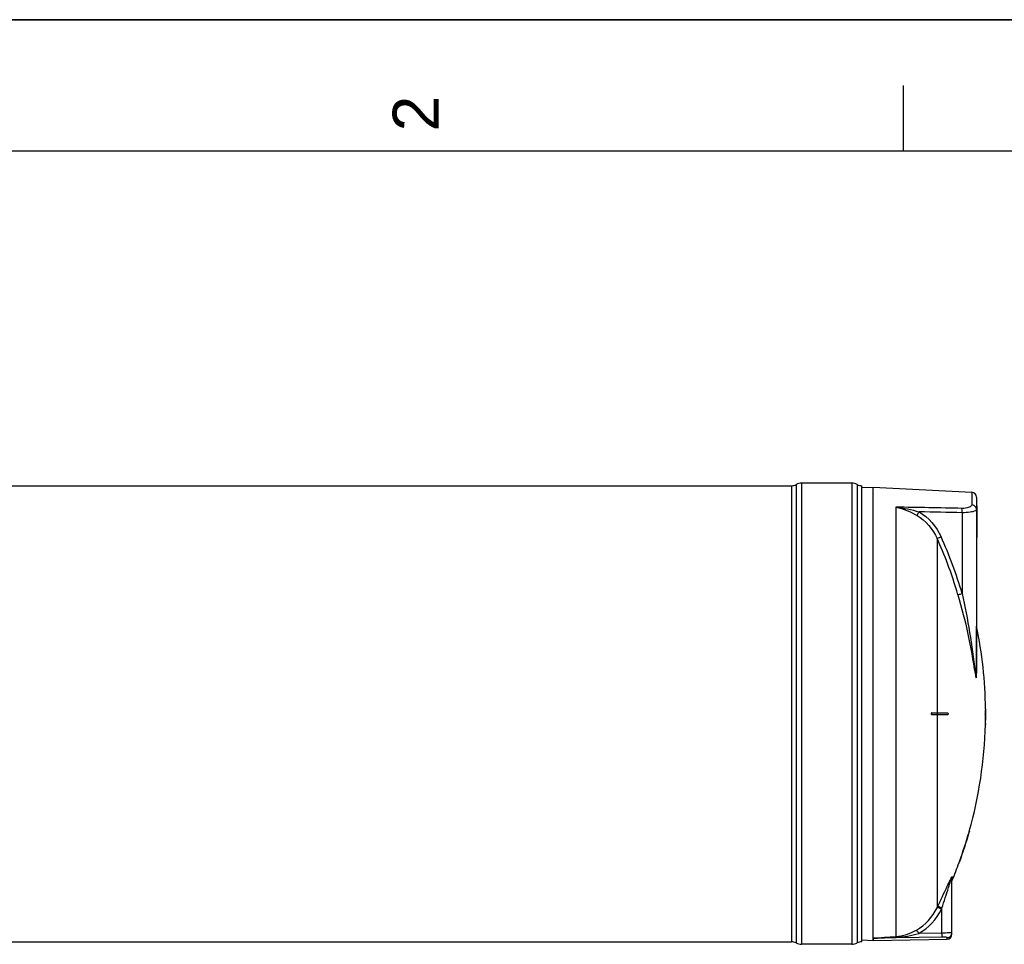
# Model space of a CAD drawing. Header units: millimetres. Extents: x 0 to 297, y 0 to 210.
# Tile 19 of 32: x 155 to 230, y 140 to 210. Entities that reach past the tile are written whole.
import ezdxf

# ---------------------------------------------------------------- set-up
doc = ezdxf.new("R2010")
doc.units = ezdxf.units.MM
doc.header["$LTSCALE"] = 16.335
doc.layers.get('0').update_dxf_attribs({"linetype": 'CONTINUOUS'})
doc.layers.add('08_SURFACES', color=7, linetype='CONTINUOUS')
doc.styles.add('TEXTSTYLE_2', font='arial.ttf')

# ---------------------------------------------------------------- blocks, each defined once
blk = doc.blocks.new('MARGEA4_BL0', base_point=(148.514, 105.014))
at = {"color": 7, "linetype": 'Continuous'}
for p, q in [((297.014, 210.014), (0.014, 210.014)), ((222.764, 205.014), (222.764, 200.014)), ((287.014, 200.014), (10.014, 200.014))]:
    blk.add_line(p, q, dxfattribs=at)
at = {"color": 2, "linetype": 'Continuous', "style": 'TEXTSTYLE_2', "oblique": 0.00002}
blk.add_text('2', height=3.5, rotation=90, dxfattribs=at).set_placement((187.389, 201.514))

msp = doc.modelspace()

# ---------------------------------------------------------------- linework, layer by layer
at = {"color": 7, "linetype": 'Continuous'}
for p, q in [((0, 210), (297, 210)), ((218.863, 174.743), (215.016, 174.743)), ((47.098, 174.555), (214.266, 174.555)), ((219.613, 139.845), (219.613, 174.555)), ((219.616, 174.406), (220.468, 174.45)), ((220.468, 174.45), (227.988, 174.056)), ((220.468, 140.114), (220.468, 174.45)), ((228.343, 173.682), (228.343, 160.298)), ((228.343, 173.025), (228.373, 173.025)), ((228.373, 173.025), (228.373, 170.625)), ((228.343, 170.625), (228.373, 170.625)), ((226.468, 140.423), (226.468, 144.663)), ((34.67, 139.845), (214.266, 139.845)), ((218.863, 139.658), (215.016, 139.658)), ((219.616, 139.995), (220.469, 139.95)), ((220.468, 140.114), (220.469, 140.112)), ((220.469, 140.112), (220.469, 139.95)), ((220.475, 139.95), (226.1, 140.048))]:
    msp.add_line(p, q, dxfattribs=at)
at = {"color": 9, "linetype": 'Continuous'}
for p, q in [((215.016, 174.743), (215.016, 139.658)), ((218.863, 174.743), (218.863, 139.658)), ((214.266, 174.555), (214.266, 139.845)), ((214.619, 174.643), (214.619, 139.757)), ((219.26, 174.643), (219.26, 139.757)), ((227.988, 174.056), (227.988, 173.109)), ((222.213, 172.925), (222.213, 140.247)), ((227.248, 172.497), (227.248, 166.346)), ((228.343, 172.95), (228.373, 172.95)), ((228.343, 170.7), (228.373, 170.7)), ((228.351, 160.263), (228.351, 163.868)), ((226.497, 144.804), (226.497, 144.529)), ((225.347, 142.436), (225.385, 142.514)), ((225.68, 142.333), (225.718, 142.412)), ((225.718, 140.513), (225.718, 142.412)), ((225.718, 140.513), (223.946, 140.481)), ((226.394, 140.526), (226.355, 140.525)), ((220.475, 140.112), (220.469, 140.112)), ((225.725, 140.207), (220.475, 140.112)), ((220.475, 139.95), (220.475, 140.112)), ((226.1, 140.048), (226.1, 140.162))]:
    msp.add_line(p, q, dxfattribs=at)
msp.add_lwpolyline([(228.351, 160.263), (228.35, 160.267), (228.348, 160.271), (228.347, 160.275), (228.346, 160.279), (228.345, 160.283), (228.344, 160.287), (228.344, 160.29), (228.343, 160.294), (228.343, 160.298)], dxfattribs=at)
at = {"color": 7, "linetype": 'Continuous'}
for centre, radius, start, end in [((215.016, 173.899), 0.844, 90, 118.07249), ((218.863, 173.899), 0.844, 61.92751, 90), ((214.266, 175.305), 0.75, 270, 298.07249), ((219.613, 175.305), 0.75, 241.92751, 270), ((227.968, 173.682), 0.375, 0, 87), ((226.093, 140.423), 0.375, 271, 360), ((214.266, 139.095), 0.75, 61.92751, 90), ((215.016, 140.501), 0.844, 241.92751, 270), ((218.863, 140.501), 0.844, 270, 298.07249), ((219.613, 139.095), 0.75, 90, 118.07249)]:
    msp.add_arc(centre, radius, start, end, dxfattribs=at)
at = {"color": 9, "linetype": 'Continuous'}
for centre, radius, start, end in [((196.73, 157.511), 31.442, 20.70376, 24.471), ((196.676, 157.488), 31.829, 16.15947, 24.46631), ((196.733, 157.512), 31.438, 16.15468, 20.70241), ((231.926, 141.842), 6.207, 152.97971, 154.05481), ((226.096, 140.535), 0.372, 339.67205, 345.11442), ((226.094, 140.536), 0.375, 345.10838, 352.48322)]:
    msp.add_arc(centre, radius, start, end, dxfattribs=at)
for points in [[(227.235, 172.827), (225.561, 172.861), (223.887, 172.894), (222.213, 172.925)], [(222.213, 172.925), (222.779, 172.81), (223.323, 172.575), (223.822, 172.284)], [(222.213, 172.925), (222.807, 172.861), (223.397, 172.735), (223.969, 172.564)], [(223.969, 172.564), (224.7, 172.142), (225.298, 171.438), (225.647, 170.67)], [(227.248, 172.497), (226.155, 172.52), (225.062, 172.542), (223.969, 172.564)], [(228.331, 172.844), (228.293, 172.984), (228.132, 173.102), (227.988, 173.109)], [(228.343, 172.756), (228.343, 172.712), (228.297, 172.676), (228.259, 172.654)], [(223.822, 172.284), (224.489, 171.893), (225.032, 171.241), (225.347, 170.535)], [(226.468, 144.663), (226.468, 144.711), (226.478, 144.76), (226.497, 144.804)], [(223.771, 140.742), (224.444, 141.118), (225.013, 141.741), (225.347, 142.436)], [(223.946, 140.481), (224.685, 140.892), (225.311, 141.572), (225.68, 142.333)], [(222.213, 140.247), (222.757, 140.283), (223.295, 140.476), (223.771, 140.742)], [(222.228, 140.196), (222.808, 140.22), (223.388, 140.321), (223.946, 140.481)], [(226.1, 140.162), (226.241, 140.165), (226.396, 140.274), (226.445, 140.406)]]:
    msp.add_open_spline(points, degree=3, dxfattribs=at)
for points, knots in [([(223.822, 172.284), (223.828, 172.299), (223.874, 172.395), (223.926, 172.487), (223.969, 172.564)], [0, 0, 0, 0, 0.163359, 1, 1, 1, 1]), ([(227.988, 173.109), (227.988, 173.015), (227.677, 172.834), (227.42, 172.823), (227.235, 172.827)], [0, 0, 0, 0, 0.338359, 1, 1, 1, 1]), ([(227.248, 172.497), (227.249, 172.532), (227.248, 172.642), (227.249, 172.753), (227.235, 172.827)], [0, 0, 0, 0, 0.315006, 1, 1, 1, 1]), ([(228.259, 172.654), (228.141, 172.584), (227.794, 172.515), (227.454, 172.494), (227.248, 172.497)], [0, 0, 0, 0, 0.398951, 1, 1, 1, 1]), ([(228.343, 172.756), (228.343, 172.771), (228.341, 172.801), (228.335, 172.83), (228.331, 172.844)], [0, 0, 0, 0, 0.498517, 1, 1, 1, 1]), ([(225.347, 170.535), (225.36, 170.54), (225.46, 170.585), (225.56, 170.631), (225.647, 170.67)], [0, 0, 0, 0, 0.130533, 1, 1, 1, 1]), ([(226.93, 166.26), (226.944, 166.262), (227.05, 166.29), (227.156, 166.32), (227.248, 166.346)], [0, 0, 0, 0, 0.130961, 1, 1, 1, 1]), ([(226.93, 166.26), (227.217, 165.266), (227.735, 163.279), (228.065, 161.254), (228.241, 160.253)], [0, 0, 0, 0, 0.50428, 1, 1, 1, 1]), ([(227.248, 166.346), (227.465, 165.364), (227.854, 163.395), (228.114, 161.406), (228.241, 160.416)], [0, 0, 0, 0, 0.50198, 1, 1, 1, 1]), ([(228.241, 160.416), (228.26, 160.269), (228.307, 159.722), (228.343, 160.19), (228.343, 160.298)], [0, 0, 0, 0, 0.578879, 1, 1, 1, 1]), ([(228.241, 160.253), (228.26, 160.143), (228.345, 159.711), (228.351, 160.152), (228.351, 160.263)], [0, 0, 0, 0, 0.499182, 1, 1, 1, 1]), ([(226.397, 144.661), (226.401, 144.669), (226.409, 144.685), (226.417, 144.7), (226.421, 144.708)], [0, 0, 0, 0, 0.512804, 1, 1, 1, 1]), ([(226.421, 144.708), (226.431, 144.727), (226.438, 144.749), (226.497, 144.824), (226.497, 144.804)], [0, 0, 0, 0, 0.524126, 1, 1, 1, 1]), ([(225.385, 142.514), (225.633, 143.03), (225.95, 143.713), (226.266, 144.396), (226.345, 144.557)], [0, 0, 0, 0, 0.761227, 1, 1, 1, 1]), ([(225.718, 142.412), (225.885, 142.931), (226.101, 143.622), (226.319, 144.311), (226.377, 144.479)], [0, 0, 0, 0, 0.754541, 1, 1, 1, 1]), ([(226.377, 144.479), (226.382, 144.494), (226.392, 144.523), (226.403, 144.551), (226.408, 144.565)], [0, 0, 0, 0, 0.508836, 1, 1, 1, 1]), ([(226.408, 144.565), (226.415, 144.586), (226.432, 144.611), (226.445, 144.696), (226.468, 144.669), (226.468, 144.663)], [0, 0, 0, 0, 0.460866, 0.876477, 1, 1, 1, 1]), ([(225.718, 142.412), (225.648, 142.445), (225.547, 142.476), (225.418, 142.534), (225.385, 142.514)], [0, 0, 0, 0, 0.665943, 1, 1, 1, 1]), ([(225.68, 142.333), (225.61, 142.366), (225.509, 142.397), (225.381, 142.456), (225.347, 142.436)], [0, 0, 0, 0, 0.666101, 1, 1, 1, 1]), ([(220.468, 140.114), (220.605, 140.148), (220.896, 140.149), (221.476, 140.203), (221.918, 140.227), (222.213, 140.247)], [0, 0, 0, 0, 0.241361, 0.493375, 1, 1, 1, 1]), ([(222.228, 140.196), (222.226, 140.207), (222.222, 140.224), (222.217, 140.241), (222.213, 140.247)], [0, 0, 0, 0, 0.626709, 1, 1, 1, 1]), ([(223.946, 140.481), (223.912, 140.541), (223.854, 140.626), (223.801, 140.722), (223.771, 140.742)], [0, 0, 0, 0, 0.658849, 1, 1, 1, 1]), ([(226.355, 140.525), (226.315, 140.523), (226.103, 140.517), (225.891, 140.514), (225.718, 140.513)], [0, 0, 0, 0, 0.187344, 1, 1, 1, 1]), ([(225.725, 140.207), (225.724, 140.218), (225.722, 140.32), (225.72, 140.422), (225.718, 140.513)], [0, 0, 0, 0, 0.111817, 1, 1, 1, 1]), ([(226.1, 140.162), (226.1, 140.173), (226.051, 140.186), (225.943, 140.206), (225.815, 140.208), (225.725, 140.207)], [0, 0, 0, 0, 0.083077, 0.291512, 1, 1, 1, 1]), ([(226.468, 140.535), (226.468, 140.529), (226.429, 140.534), (226.413, 140.527), (226.394, 140.526)], [0, 0, 0, 0, 0.257506, 1, 1, 1, 1]), ([(226.465, 140.487), (226.466, 140.495), (226.468, 140.511), (226.468, 140.527), (226.468, 140.535)], [0, 0, 0, 0, 0.500739, 1, 1, 1, 1]), ([(220.475, 140.112), (220.476, 140.123), (220.53, 140.111), (220.587, 140.125), (220.728, 140.126), (220.906, 140.139), (221.127, 140.148), (221.42, 140.161), (221.787, 140.177), (222.081, 140.19), (222.228, 140.196)], [0, 0, 0, 0, 0.020129, 0.059116, 0.122152, 0.246811, 0.372019, 0.497509, 0.748698, 1, 1, 1, 1])]:
    msp.add_open_spline(points, degree=3, knots=knots, dxfattribs=at)
at = {"layer": '08_SURFACES', "color": 9, "linetype": 'Continuous'}
for p, q in [((225.347, 170.535), (225.347, 157.275)), ((229.032, 157.5), (229.047, 157.5)), ((225.347, 157.125), (225.347, 142.436)), ((225.36, 157.275), (225.36, 157.125)), ((229.025, 156.45), (229.04, 156.45)), ((227.795, 148.2), (227.779, 148.2)), ((227.068, 145.95), (227.052, 145.95))]:
    msp.add_line(p, q, dxfattribs=at)
at = {"layer": '08_SURFACES', "color": 7, "linetype": 'Continuous'}
for p, q in [((229.031, 157.575), (229.046, 157.575)), ((229.031, 157.575), (229.032, 157.5)), ((229.047, 157.5), (229.046, 157.575)), ((224.95, 157.275), (226.155, 157.275)), ((226.155, 157.125), (224.95, 157.125)), ((229.014, 157.275), (229.048, 157.275)), ((229.014, 157.125), (229.048, 157.125)), ((229.025, 156.45), (229.023, 156.375)), ((229.023, 156.375), (229.038, 156.375)), ((229.038, 156.375), (229.04, 156.45)), ((227.801, 148.275), (227.779, 148.2)), ((227.782, 148.21), (227.779, 148.2)), ((227.788, 148.229), (227.782, 148.21)), ((227.795, 148.2), (227.816, 148.275)), ((227.801, 148.275), (227.816, 148.275)), ((227.813, 148.265), (227.815, 148.271)), ((227.816, 148.274), (227.816, 148.275)), ((227.052, 145.95), (227.024, 145.875)), ((227.025, 145.876), (227.024, 145.875)), ((227.024, 145.875), (227.04, 145.875)), ((227.026, 145.881), (227.025, 145.878)), ((227.03, 145.89), (227.026, 145.881)), ((227.04, 145.875), (227.058, 145.924)), ((227.058, 145.924), (227.068, 145.95))]:
    msp.add_line(p, q, dxfattribs=at)
for points in [[(227.795, 148.2), (227.799, 148.214), (227.802, 148.226), (227.806, 148.238), (227.809, 148.249), (227.811, 148.258)], [(227.038, 145.912), (227.035, 145.904), (227.03, 145.89)], [(227.04, 145.875), (227.041, 145.876), (227.042, 145.879), (227.044, 145.885)], [(227.052, 145.95), (227.048, 145.94), (227.044, 145.931), (227.041, 145.921)], [(227.046, 145.892), (227.05, 145.901), (227.054, 145.912), (227.058, 145.924)], [(227.058, 145.924), (227.063, 145.937), (227.068, 145.95)]]:
    msp.add_lwpolyline(points, dxfattribs=at)
for radius, start, end in [(32.925, 0.65259, 11.68403), (32.925, 0.13051, 0.52207), (32.94, 0.13046, 0.52183), (32.925, 358.69474, 359.86949), (32.94, 358.69534, 359.86954), (32.94, 359.86954, 0.21743), (32.925, 344.27202, 358.56419), (32.925, 340.02034, 344.13634), (32.94, 340.02983, 344.14375), (32.925, 337.36465, 339.88146)]:
    msp.add_arc((196.108, 157.2), radius, start, end, dxfattribs=at)
for points in [[(224.918, 157.264), (224.879, 157.236), (224.903, 157.125), (224.95, 157.125)], [(226.155, 157.275), (226.205, 157.275), (226.205, 157.125), (226.155, 157.125)]]:
    msp.add_open_spline(points, degree=3, dxfattribs=at)
for points, knots in [([(224.969, 157.125), (224.939, 157.125), (224.881, 157.195), (224.936, 157.275), (224.969, 157.275)], [0, 0, 0, 0, 0.472816, 1, 1, 1, 1]), ([(224.95, 157.275), (224.945, 157.275), (224.933, 157.273), (224.923, 157.267), (224.918, 157.264)], [0, 0, 0, 0, 0.468451, 1, 1, 1, 1]), ([(229.029, 157.125), (229.004, 157.125), (229.049, 157.2), (229.004, 157.275), (229.029, 157.275)], [0, 0, 0, 0, 0.500104, 1, 1, 1, 1]), ([(229.012, 157.226), (229.011, 157.213), (229.008, 157.173), (229.013, 157.193), (229.013, 157.196)], [0, 0, 0, 0, 0.827981, 1, 1, 1, 1]), ([(229.014, 157.275), (229.009, 157.275), (229.017, 157.248), (229.012, 157.237), (229.012, 157.226)], [0, 0, 0, 0, 0.3171, 1, 1, 1, 1])]:
    msp.add_open_spline(points, degree=3, knots=knots, dxfattribs=at)

# ---------------------------------------------------------------- block references
at = {"color": 2, "linetype": 'Continuous'}
msp.add_blockref('MARGEA4_BL0', (148.514, 105.014), dxfattribs=at)

doc.saveas('drawing.dxf')
